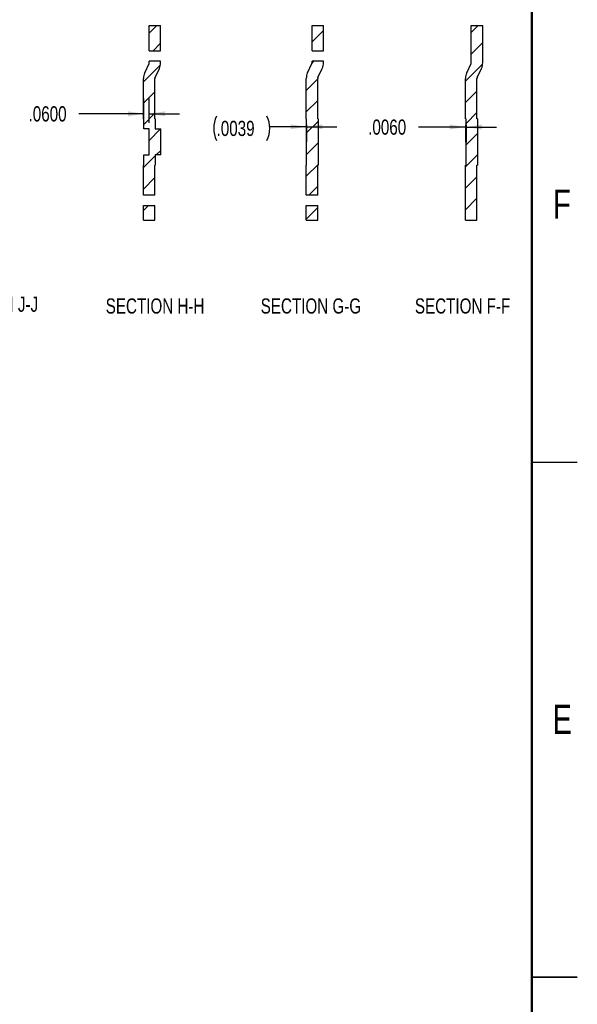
# Model space of a CAD drawing. Header units: inches. Extents: x 0.1 to 87.3, y 0.1 to 33.9.
# Tile 162 of 164: x 39.3 to 43.9, y 16.8 to 24.9. Entities that reach past the tile are written whole.
import ezdxf

# ---------------------------------------------------------------- set-up
doc = ezdxf.new("R2010")
doc.units = ezdxf.units.IN
doc.header["$MEASUREMENT"] = 0
doc.linetypes.add('PHANTOM', pattern=[0.5, 0.25, -0.05, 0.05, -0.05, 0.05, -0.05])
doc.layers.add('DIMENSIONS', color=171, linetype='Continuous')
doc.layers.add('SECTION_VIEWS', color=7, linetype='PHANTOM', lineweight=35)
doc.styles.add('SLDTEXTSTYLE0', font='TXT', dxfattribs={"width": 0.75})
doc.dimstyles.new('SLDDIMSTYLE1', dxfattribs={"dimtxt": 0.125, "dimasz": 0.13, "dimexe": 0, "dimexo": 0.0625, "dimgap": 0.03125, "dimtad": 0, "dimtih": 1, "dimtoh": 1, "dimdec": 4, "dimlfac": 1.333333, "dimrnd": 1e-09, "dimzin": 4, "dimdsep": 46, "dimtxsty": 'SLDTEXTSTYLE0', "dimsah": 1, "dimcen": 0.09, "dimadec": 0, "dimazin": 1, "dimtfac": 1, "dimtdec": 4, "dimtmove": 0, "dimatfit": 0, "dimfxl": 1, "dimfrac": 2, "dimtolj": 1, "dimtzin": 12, "dimarcsym": 0})
doc.dimstyles.new('SLDDIMSTYLE2', dxfattribs={"dimtxt": 0.125, "dimasz": 0.13, "dimexe": 0, "dimexo": 0.0625, "dimgap": 0.03125, "dimtad": 0, "dimtih": 1, "dimtoh": 1, "dimdec": 4, "dimlfac": 1.333333, "dimrnd": 1e-09, "dimzin": 12, "dimdsep": 46, "dimtxsty": 'SLDTEXTSTYLE0', "dimsah": 1, "dimcen": 0.09, "dimadec": 0, "dimazin": 3, "dimtfac": 1, "dimtdec": 4, "dimtmove": 0, "dimatfit": 0, "dimfxl": 1, "dimfrac": 2, "dimtolj": 1, "dimtzin": 12, "dimarcsym": 0})

# ---------------------------------------------------------------- blocks, each defined once
blk = doc.blocks.new('_D_12')
at = {"layer": 'DIMENSIONS'}
for p, q in [((41.6387, 24.0148), (41.3374, 24.0148)), ((41.6387, 24.0317), (41.6387, 23.8898)), ((41.6417, 24.0317), (41.6417, 23.8898)), ((41.6417, 24.0148), (41.8917, 24.0148))]:
    blk.add_line(p, q, dxfattribs=at)
for centre, start, end in [((41.0968, 24.0021), 153.43495, 206.56505), ((41.1155, 24.0021), 333.43495, 26.56505)]:
    blk.add_arc(centre, 0.2219, start, end, dxfattribs=at)
for points in [[(41.6387, 24.0148), (41.5087, 24.0348), (41.5087, 23.9948)], [(41.6417, 24.0148), (41.7717, 23.9948), (41.7717, 24.0348)]]:
    blk.add_solid(points, dxfattribs=at)
at = {"layer": 'DIMENSIONS', "insert": (40.8984, 24.064), "char_height": 0.125, "attachment_point": 1, "style": 'SLDTEXTSTYLE0'}
blk.add_mtext('.0039', dxfattribs=at)
blk = doc.blocks.new('_D_13')
at = {"layer": 'DIMENSIONS'}
for p, q in [((40.2981, 24.0466), (40.2981, 24.2472)), ((40.3431, 24.0466), (40.3431, 24.2472)), ((40.2981, 24.1222), (39.7627, 24.1222)), ((40.3431, 24.1222), (40.5931, 24.1222))]:
    blk.add_line(p, q, dxfattribs=at)
for points in [[(40.2981, 24.1222), (40.1681, 24.1422), (40.1681, 24.1022)], [(40.3431, 24.1222), (40.4731, 24.1022), (40.4731, 24.1422)]]:
    blk.add_solid(points, dxfattribs=at)
at = {"layer": 'DIMENSIONS', "insert": (39.3471, 24.1841), "char_height": 0.125, "attachment_point": 1, "style": 'SLDTEXTSTYLE0'}
blk.add_mtext('.0600', dxfattribs=at)
blk = doc.blocks.new('_D_33')
at = {"layer": 'DIMENSIONS'}
for p, q in [((42.9527, 24.0127), (42.5649, 24.0127)), ((42.9527, 24.0317), (42.9527, 23.8877)), ((42.9572, 24.0317), (42.9572, 23.8877)), ((42.9572, 24.0127), (43.2072, 24.0127))]:
    blk.add_line(p, q, dxfattribs=at)
for points in [[(42.9527, 24.0127), (42.8227, 24.0327), (42.8227, 23.9927)], [(42.9572, 24.0127), (43.0872, 23.9927), (43.0872, 24.0327)]]:
    blk.add_solid(points, dxfattribs=at)
at = {"layer": 'DIMENSIONS', "insert": (42.1493, 24.0746), "char_height": 0.125, "attachment_point": 1, "style": 'SLDTEXTSTYLE0'}
blk.add_mtext('.0060', dxfattribs=at)

msp = doc.modelspace()

# ---------------------------------------------------------------- hatches: boundary and pattern name
at = {"layer": 'SECTION_VIEWS', "linetype": 'Continuous', "lineweight": 18}
h = msp.add_hatch(dxfattribs=at)
h.set_pattern_fill('ANSI31', color=256, angle=3e-322, style=0)
h.paths.add_polyline_path([(40.342376, 24.849919), (40.342376, 24.641417), (40.436864, 24.641417), (40.436864, 24.849919)], flags=0)
h = msp.add_hatch(dxfattribs=at)
h.set_pattern_fill('ANSI31', color=256, angle=3e-322, style=0)
h.paths.add_polyline_path([(41.685949, 24.849919), (41.685949, 24.641417), (41.780437, 24.641417), (41.780437, 24.849919)], flags=0)
h = msp.add_hatch(dxfattribs=at)
h.set_pattern_fill('ANSI31', color=256, angle=3e-322, style=0)
edge = h.paths.add_edge_path(flags=0)
edge.add_line((42.952656, 24.413855), (42.952656, 24.081654))
edge.add_line((42.952656, 24.081654), (42.957156, 24.081654))
edge.add_line((42.957156, 24.081654), (42.957156, 23.697796))
edge.add_line((42.957156, 23.697796), (42.952656, 23.697796))
edge.add_line((42.952656, 23.697796), (42.952656, 23.245058))
edge.add_line((42.952656, 23.245058), (43.047144, 23.245058))
edge.add_line((43.047144, 23.245058), (43.047144, 23.697796))
edge.add_line((43.047144, 23.697796), (43.051644, 23.697796))
edge.add_line((43.051644, 23.697796), (43.051644, 24.081654))
edge.add_line((43.051644, 24.081654), (43.047144, 24.081654))
edge.add_line((43.047144, 24.081654), (43.047144, 24.413855))
edge.add_arc((43.061908, 24.413855), 0.014764, 155, 180, ccw=False)
edge.add_line((43.048528, 24.420094), (43.084148, 24.496483))
edge.add_arc((42.985132, 24.542655), 0.109252, 335, 360)
edge.add_line((43.094384, 24.542655), (43.094384, 24.849919))
edge.add_line((43.094384, 24.849919), (42.999896, 24.849919))
edge.add_line((42.999896, 24.849919), (42.999896, 24.542655))
edge.add_arc((42.985132, 24.542655), 0.014764, 335, 360, ccw=False)
edge.add_line((42.998513, 24.536415), (42.962892, 24.460026))
edge.add_arc((43.061908, 24.413855), 0.109252, 155, 180)
h = msp.add_hatch(dxfattribs=at)
h.set_pattern_fill('ANSI31', color=256, angle=3e-322, style=0)
edge = h.paths.add_edge_path(flags=0)
edge.add_line((40.392577, 24.081654), (40.389624, 24.081654))
edge.add_line((40.389624, 24.081654), (40.389624, 24.413855))
edge.add_arc((40.404388, 24.413855), 0.014764, 155, 180, ccw=False)
edge.add_line((40.391007, 24.420094), (40.426628, 24.496483))
edge.add_arc((40.327612, 24.542655), 0.109252, 335, 360)
edge.add_line((40.436864, 24.542655), (40.436864, 24.554698))
edge.add_line((40.436864, 24.554698), (40.342376, 24.554698))
edge.add_line((40.342376, 24.554698), (40.342376, 24.542655))
edge.add_arc((40.327612, 24.542655), 0.014764, 335, 360, ccw=False)
edge.add_line((40.340993, 24.536415), (40.305372, 24.460026))
edge.add_arc((40.404388, 24.413855), 0.109252, 155, 180)
edge.add_line((40.295136, 24.413855), (40.295136, 24.081654))
edge.add_line((40.295136, 24.081654), (40.298089, 24.081654))
edge.add_line((40.298089, 24.081654), (40.298089, 23.996585))
edge.add_line((40.298089, 23.996585), (40.343089, 23.996585))
edge.add_line((40.343089, 23.996585), (40.343089, 23.782864))
edge.add_line((40.343089, 23.782864), (40.298089, 23.782864))
edge.add_line((40.298089, 23.782864), (40.298089, 23.697796))
edge.add_line((40.298089, 23.697796), (40.295136, 23.697796))
edge.add_line((40.295136, 23.697796), (40.295136, 23.451326))
edge.add_line((40.295136, 23.451326), (40.389624, 23.451326))
edge.add_line((40.389624, 23.451326), (40.389624, 23.697796))
edge.add_line((40.389624, 23.697796), (40.392577, 23.697796))
edge.add_line((40.392577, 23.697796), (40.392577, 23.782864))
edge.add_line((40.392577, 23.782864), (40.437577, 23.782864))
edge.add_line((40.437577, 23.782864), (40.437577, 23.996585))
edge.add_line((40.437577, 23.996585), (40.392577, 23.996585))
edge.add_line((40.392577, 23.996585), (40.392577, 24.081654))
h = msp.add_hatch(dxfattribs=at)
h.set_pattern_fill('ANSI31', color=256, angle=3e-322, style=0)
edge = h.paths.add_edge_path(flags=0)
edge.add_line((41.638709, 24.413855), (41.638709, 24.081654))
edge.add_line((41.638709, 24.081654), (41.641662, 24.081654))
edge.add_line((41.641662, 24.081654), (41.641662, 23.697796))
edge.add_line((41.641662, 23.697796), (41.638709, 23.697796))
edge.add_line((41.638709, 23.697796), (41.638709, 23.451326))
edge.add_line((41.638709, 23.451326), (41.733197, 23.451326))
edge.add_line((41.733197, 23.451326), (41.733197, 23.697796))
edge.add_line((41.733197, 23.697796), (41.73615, 23.697796))
edge.add_line((41.73615, 23.697796), (41.73615, 24.081654))
edge.add_line((41.73615, 24.081654), (41.733197, 24.081654))
edge.add_line((41.733197, 24.081654), (41.733197, 24.413855))
edge.add_arc((41.747961, 24.413855), 0.014764, 155, 180, ccw=False)
edge.add_line((41.734581, 24.420094), (41.770201, 24.496483))
edge.add_arc((41.671185, 24.542655), 0.109252, 335, 360)
edge.add_line((41.780437, 24.542655), (41.780437, 24.554698))
edge.add_line((41.780437, 24.554698), (41.685949, 24.554698))
edge.add_line((41.685949, 24.554698), (41.685949, 24.542655))
edge.add_arc((41.671185, 24.542655), 0.014764, 335, 360, ccw=False)
edge.add_line((41.684566, 24.536415), (41.648945, 24.460026))
edge.add_arc((41.747961, 24.413855), 0.109252, 155, 180)
h = msp.add_hatch(dxfattribs=at)
h.set_pattern_fill('ANSI31', color=256, angle=3e-322, style=0)
h.paths.add_polyline_path([(40.295136, 23.366065), (40.295136, 23.245058), (40.389624, 23.245058), (40.389624, 23.366065)], flags=0)
h = msp.add_hatch(dxfattribs=at)
h.set_pattern_fill('ANSI31', color=256, angle=3e-322, style=0)
h.paths.add_polyline_path([(41.638709, 23.366065), (41.638709, 23.245058), (41.733197, 23.245058), (41.733197, 23.366065)], flags=0)

# ---------------------------------------------------------------- linework, layer by layer
at = {"color": 7, "linetype": 'Continuous', "lineweight": 50}
msp.add_line((43.5, 33.5), (43.5, 0.5), dxfattribs=at)
at = {"color": 7, "linetype": 'Continuous', "lineweight": 25}
for p, q in [((40.342376, 24.641417), (40.342376, 24.849919)), ((40.342376, 24.849919), (40.436864, 24.849919)), ((40.436864, 24.641417), (40.436864, 24.849919)), ((41.685949, 24.641417), (41.685949, 24.849919)), ((41.685949, 24.849919), (41.780437, 24.849919)), ((41.780437, 24.641417), (41.780437, 24.849919)), ((42.999896, 24.849919), (43.094384, 24.849919)), ((42.999896, 24.542655), (42.999896, 24.849919)), ((43.094384, 24.542655), (43.094384, 24.849919)), ((40.342376, 24.641417), (40.436864, 24.641417)), ((41.685949, 24.641417), (41.780437, 24.641417)), ((40.305372, 24.460026), (40.340993, 24.536415)), ((40.436864, 24.554698), (40.342376, 24.554698)), ((40.342376, 24.542655), (40.342376, 24.554698)), ((40.436864, 24.542655), (40.436864, 24.554698)), ((41.648945, 24.460026), (41.684566, 24.536415)), ((41.780437, 24.554698), (41.685949, 24.554698)), ((41.685949, 24.542655), (41.685949, 24.554698)), ((41.780437, 24.542655), (41.780437, 24.554698)), ((42.962892, 24.460026), (42.998513, 24.536415)), ((40.391007, 24.420094), (40.426628, 24.496483)), ((41.734581, 24.420094), (41.770201, 24.496483)), ((43.048528, 24.420094), (43.084148, 24.496483)), ((40.295136, 24.081654), (40.295136, 24.413855)), ((40.389624, 24.081654), (40.389624, 24.413855)), ((41.638709, 24.081654), (41.638709, 24.413855)), ((41.733197, 24.081654), (41.733197, 24.413855)), ((42.952656, 24.081654), (42.952656, 24.413855)), ((43.047144, 24.081654), (43.047144, 24.413855)), ((40.295136, 24.081654), (40.298089, 24.081654)), ((40.298089, 23.996585), (40.298089, 24.081654)), ((40.392577, 24.081654), (40.389624, 24.081654)), ((40.392577, 24.081654), (40.392577, 23.996585)), ((41.638709, 24.081654), (41.641662, 24.081654)), ((41.641662, 23.697796), (41.641662, 24.081654)), ((41.73615, 24.081654), (41.733197, 24.081654)), ((41.73615, 24.081654), (41.73615, 23.697796)), ((42.952656, 24.081654), (42.957156, 24.081654)), ((42.957156, 23.697796), (42.957156, 24.081654)), ((43.051644, 24.081654), (43.047144, 24.081654)), ((43.051644, 24.081654), (43.051644, 23.697796)), ((40.343089, 23.996585), (40.298089, 23.996585)), ((40.343089, 23.782864), (40.343089, 23.996585)), ((40.392577, 23.996585), (40.437577, 23.996585)), ((40.437577, 23.782864), (40.437577, 23.996585)), ((40.298089, 23.782864), (40.343089, 23.782864)), ((40.298089, 23.697796), (40.298089, 23.782864)), ((40.392577, 23.782864), (40.392577, 23.697796)), ((40.437577, 23.782864), (40.392577, 23.782864)), ((40.298089, 23.697796), (40.295136, 23.697796)), ((40.295136, 23.451326), (40.295136, 23.697796)), ((40.389624, 23.451326), (40.389624, 23.697796)), ((40.389624, 23.697796), (40.392577, 23.697796)), ((41.641662, 23.697796), (41.638709, 23.697796)), ((41.638709, 23.451326), (41.638709, 23.697796)), ((41.733197, 23.451326), (41.733197, 23.697796)), ((41.733197, 23.697796), (41.73615, 23.697796)), ((42.957156, 23.697796), (42.952656, 23.697796)), ((42.952656, 23.245058), (42.952656, 23.697796)), ((43.047144, 23.245058), (43.047144, 23.697796)), ((43.047144, 23.697796), (43.051644, 23.697796)), ((40.389624, 23.451326), (40.295136, 23.451326)), ((41.733197, 23.451326), (41.638709, 23.451326)), ((40.295136, 23.245058), (40.295136, 23.366065)), ((40.295136, 23.366065), (40.389624, 23.366065)), ((40.389624, 23.245058), (40.389624, 23.366065)), ((41.638709, 23.245058), (41.638709, 23.366065)), ((41.638709, 23.366065), (41.733197, 23.366065)), ((41.733197, 23.245058), (41.733197, 23.366065)), ((40.295136, 23.245058), (40.389624, 23.245058)), ((41.638709, 23.245058), (41.733197, 23.245058)), ((42.952656, 23.245058), (43.047144, 23.245058)), ((43.5, 21.25), (43.875, 21.25)), ((43.875039, 17), (43.499961, 17)), ((43.5, 17), (43.875, 17))]:
    msp.add_line(p, q, dxfattribs=at)
for centre, radius, start, end in [((40.327612, 24.542655), 0.014764, 335, 360), ((40.327612, 24.542655), 0.109252, 335, 360), ((41.671185, 24.542655), 0.014764, 335, 0), ((41.671185, 24.542655), 0.109252, 335, 0), ((42.985132, 24.542655), 0.014764, 335, 0), ((42.985132, 24.542655), 0.109252, 335, 0), ((40.404388, 24.413855), 0.109252, 155, 180), ((41.747961, 24.413855), 0.109252, 155, 180), ((43.061908, 24.413855), 0.109252, 155, 180), ((40.404388, 24.413855), 0.014764, 155, 180), ((41.747961, 24.413855), 0.014764, 155, 180), ((43.061908, 24.413855), 0.014764, 155, 180)]:
    msp.add_arc(centre, radius, start, end, dxfattribs=at)

# ---------------------------------------------------------------- texts
at = {"color": 7, "linetype": 'Continuous', "lineweight": 0, "char_height": 0.24, "attachment_point": 2, "style": 'SLDTEXTSTYLE0'}
for s, insert in [('F', (43.7475, 23.497586)), ('E', (43.750417, 19.247586))]:
    msp.add_mtext(s, dxfattribs=dict(at, insert=insert))
at = {"layer": 'SECTION_VIEWS', "char_height": 0.125, "attachment_point": 2, "style": 'SLDTEXTSTYLE0'}
for s, insert in [('SECTION J-J', (39.046336, 22.613589)), ('SECTION H-H', (40.391048, 22.599466)), ('SECTION G-G', (41.676748, 22.599466)), ('SECTION F-F', (42.928402, 22.599465))]:
    msp.add_mtext(s, dxfattribs=dict(at, insert=insert))

# ---------------------------------------------------------------- dimensions: what is measured, and where the dimension line sits
at = {"layer": 'DIMENSIONS'}
for base, p1, p2, picture, middle in [((40.298089, 24.122193), (40.343089, 23.996585), (40.298089, 23.996585), '_D_13', (39.554935, 24.122193)), ((42.957156, 24.012691), (42.952656, 24.081654), (42.957156, 24.081654), '_D_33', (42.357073, 24.012691))]:
    dim = msp.add_linear_dim(base=base, p1=p1, p2=p2, dimstyle='SLDDIMSTYLE1', dxfattribs=at)
    dim.commit()
    dim.dimension.update_dxf_attribs({"geometry": picture, "text_midpoint": middle, "dimtype": 160})
dim = msp.add_linear_dim(base=(41.641662, 24.014785), p1=(41.638709, 24.081654), p2=(41.641662, 24.081654), text='(<>)', dimstyle='SLDDIMSTYLE2', dxfattribs=at)
dim.commit()
dim.dimension.update_dxf_attribs({"geometry": '_D_12', "text_midpoint": (41.106174, 24.014785), "dimtype": 160})

doc.saveas('drawing.dxf')
